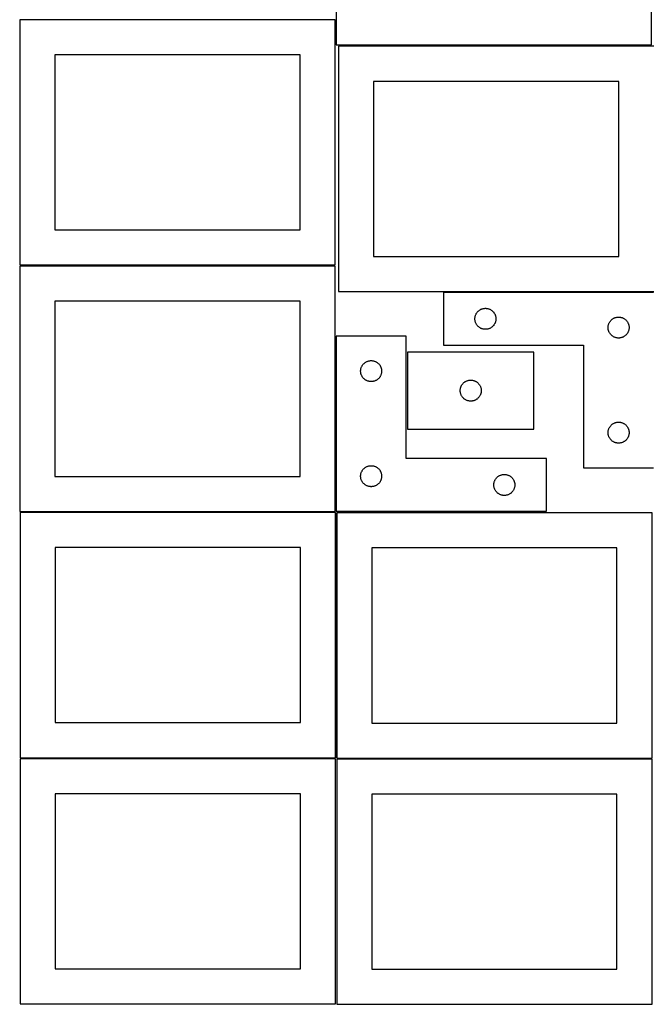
# Model space of a CAD drawing. Header units: millimetres. Extents: x 7 to 1493, y 7 to 2993.
# Tile 1 of 11: x 7 to 909, y 7 to 1413. Entities that reach past the tile are written whole.
import ezdxf

# ---------------------------------------------------------------- set-up
doc = ezdxf.new("R2010")
doc.units = ezdxf.units.MM
doc.layers.add('COMMON', color=5, linetype='CONTINUOUS', true_color=0x0000ff)
doc.layers.add('CUT', color=7, linetype='CONTINUOUS', true_color=0x000000)

msp = doc.modelspace()

# ---------------------------------------------------------------- linework, layer by layer
at = {"layer": 'COMMON'}
for p, q in [((611.091112, 1023.766614), (911.091112, 1023.766614)), ((457.280709, 710.876826), (457.280709, 960.876826)), ((7.331223, 709.756239), (456.530708, 709.756239)), ((458.081223, 708.440382), (458.081223, 359.006239)), ((7.331223, 358.256238), (456.979967, 358.256238)), ((458.831224, 357.690381), (908.831224, 357.690381))]:
    msp.add_line(p, q, dxfattribs=at)
at = {"layer": 'CUT'}
for p, q in [((458.055712, 1726.844128), (458.055712, 1376.844128)), ((908.055712, 1376.844128), (908.055712, 1726.844128)), ((456.529039, 1412.473401), (6.529039, 1412.473401)), ((6.529039, 1412.473401), (6.529039, 1062.473401)), ((456.529039, 1062.473401), (456.529039, 1412.473401)), ((458.055712, 1376.844128), (908.055712, 1376.844128)), ((911.355973, 1374.516615), (461.355973, 1374.516615)), ((461.355973, 1374.516615), (461.355973, 1024.516615)), ((406.529039, 1362.473401), (56.529039, 1362.473401)), ((56.529039, 1362.473401), (56.529039, 1112.473401)), ((406.529039, 1112.473401), (406.529039, 1362.473401)), ((861.355973, 1324.516615), (511.355973, 1324.516615)), ((511.355973, 1324.516615), (511.355973, 1074.516615)), ((861.355973, 1074.516615), (861.355973, 1324.516615)), ((56.529039, 1112.473401), (406.529039, 1112.473401)), ((511.355973, 1074.516615), (861.355973, 1074.516615)), ((6.529039, 1062.473401), (456.529039, 1062.473401)), ((456.530708, 1060.50624), (6.530708, 1060.50624)), ((6.530708, 1060.50624), (6.530708, 710.50624)), ((456.530708, 710.50624), (456.530708, 1060.50624)), ((461.355973, 1024.516615), (911.355973, 1024.516615)), ((911.091112, 1023.016614), (611.091112, 1023.016614)), ((611.091112, 1023.016614), (611.091112, 948.016614)), ((406.530708, 1010.50624), (56.530708, 1010.50624)), ((56.530708, 1010.50624), (56.530708, 760.50624)), ((406.530708, 760.50624), (406.530708, 1010.50624)), ((662.717456, 997.961769), (663.36922, 998.376333)), ((663.36922, 998.376333), (664.041461, 998.756796)), ((664.041461, 998.756796), (664.732396, 999.102147)), ((664.732396, 999.102147), (665.440194, 999.411473)), ((665.440194, 999.411473), (666.162976, 999.683952)), ((666.162976, 999.683952), (666.898827, 999.918862)), ((666.898827, 999.918862), (667.645796, 1000.115579)), ((667.645796, 1000.115579), (668.401901, 1000.273583)), ((668.401901, 1000.273583), (669.165137, 1000.392454)), ((669.165137, 1000.392454), (669.93348, 1000.471876)), ((669.93348, 1000.471876), (670.704893, 1000.511641)), ((670.704893, 1000.511641), (671.477331, 1000.511641)), ((671.477331, 1000.511641), (672.248744, 1000.471876)), ((672.248744, 1000.471876), (673.017087, 1000.392454)), ((673.017087, 1000.392454), (673.780323, 1000.273583)), ((673.780323, 1000.273583), (674.536428, 1000.115579)), ((674.536428, 1000.115579), (675.283396, 999.918862)), ((675.283396, 999.918862), (676.019248, 999.683952)), ((676.019248, 999.683952), (676.74203, 999.411473)), ((676.74203, 999.411473), (677.449828, 999.102147)), ((677.449828, 999.102147), (678.140763, 998.756796)), ((678.140763, 998.756796), (678.813004, 998.376333)), ((678.813004, 998.376333), (679.464768, 997.961769)), ((656.091112, 985.516614), (656.111001, 986.288795)), ((656.111001, 984.744432), (656.091112, 985.516614)), ((656.111001, 986.288795), (656.170614, 987.058929)), ((656.170614, 983.974299), (656.111001, 984.744432)), ((656.170614, 987.058929), (656.269793, 987.824972)), ((656.269793, 983.208255), (656.170614, 983.974299)), ((656.269793, 987.824972), (656.408277, 988.584895)), ((656.408277, 988.584895), (656.585696, 989.33668)), ((656.585696, 989.33668), (656.801581, 990.078336)), ((656.801581, 990.078336), (657.05536, 990.807895)), ((657.05536, 990.807895), (657.346358, 991.523422)), ((657.346358, 991.523422), (657.673806, 992.22302)), ((657.673806, 992.22302), (658.036833, 992.904835)), ((658.036833, 992.904835), (658.434479, 993.567056)), ((658.434479, 993.567056), (658.865687, 994.20793)), ((658.865687, 994.20793), (659.329315, 994.825756)), ((659.329315, 994.825756), (659.824133, 995.418895)), ((659.824133, 995.418895), (660.348829, 995.985776)), ((660.348829, 995.985776), (660.902012, 996.524894)), ((660.902012, 996.524894), (661.482214, 997.03482)), ((661.482214, 997.03482), (662.087898, 997.514202)), ((662.087898, 997.514202), (662.717456, 997.961769)), ((679.464768, 997.961769), (680.094326, 997.514202)), ((680.094326, 997.514202), (680.70001, 997.03482)), ((680.70001, 997.03482), (681.280212, 996.524894)), ((681.280212, 996.524894), (681.833395, 995.985776)), ((681.833395, 995.985776), (682.358091, 995.418895)), ((682.358091, 995.418895), (682.852909, 994.825756)), ((682.852909, 994.825756), (683.316537, 994.20793)), ((683.316537, 994.20793), (683.747745, 993.567056)), ((683.747745, 993.567056), (684.145391, 992.904835)), ((684.145391, 992.904835), (684.508418, 992.22302)), ((684.508418, 992.22302), (684.835865, 991.523422)), ((684.835865, 991.523422), (685.126864, 990.807895)), ((685.126864, 990.807895), (685.380643, 990.078336)), ((685.380643, 990.078336), (685.596528, 989.33668)), ((685.596528, 989.33668), (685.773947, 988.584895)), ((685.773947, 988.584895), (685.91243, 987.824972)), ((685.91243, 987.824972), (686.01161, 987.058929)), ((686.01161, 983.974299), (685.91243, 983.208255)), ((686.01161, 987.058929), (686.071223, 986.288795)), ((686.071223, 984.744432), (686.01161, 983.974299)), ((686.071223, 986.288795), (686.091112, 985.516614)), ((686.091112, 985.516614), (686.071223, 984.744432)), ((850.348829, 983.485776), (850.902012, 984.024894)), ((850.902012, 984.024894), (851.482214, 984.53482)), ((851.482214, 984.53482), (852.087898, 985.014202)), ((852.087898, 985.014202), (852.717456, 985.461769)), ((852.717456, 985.461769), (853.36922, 985.876333)), ((853.36922, 985.876333), (854.041461, 986.256796)), ((854.041461, 986.256796), (854.732396, 986.602147)), ((854.732396, 986.602147), (855.440194, 986.911473)), ((855.440194, 986.911473), (856.162976, 987.183952)), ((856.162976, 987.183952), (856.898827, 987.418862)), ((856.898827, 987.418862), (857.645796, 987.615579)), ((857.645796, 987.615579), (858.401901, 987.773583)), ((858.401901, 987.773583), (859.165137, 987.892454)), ((859.165137, 987.892454), (859.93348, 987.971876)), ((859.93348, 987.971876), (860.704893, 988.011641)), ((860.704893, 988.011641), (861.477331, 988.011641)), ((861.477331, 988.011641), (862.248744, 987.971876)), ((862.248744, 987.971876), (863.017087, 987.892454)), ((863.017087, 987.892454), (863.780323, 987.773583)), ((863.780323, 987.773583), (864.536428, 987.615579)), ((864.536428, 987.615579), (865.283396, 987.418862)), ((865.283396, 987.418862), (866.019248, 987.183952)), ((866.019248, 987.183952), (866.74203, 986.911473)), ((866.74203, 986.911473), (867.449828, 986.602147)), ((867.449828, 986.602147), (868.140763, 986.256796)), ((868.140763, 986.256796), (868.813004, 985.876333)), ((868.813004, 985.876333), (869.464768, 985.461769)), ((869.464768, 985.461769), (870.094326, 985.014202)), ((870.094326, 985.014202), (870.70001, 984.53482)), ((870.70001, 984.53482), (871.280212, 984.024894)), ((871.280212, 984.024894), (871.833395, 983.485776)), ((656.408277, 982.448333), (656.269793, 983.208255)), ((656.585696, 981.696547), (656.408277, 982.448333)), ((656.801581, 980.954891), (656.585696, 981.696547)), ((657.05536, 980.225332), (656.801581, 980.954891)), ((657.346358, 979.509805), (657.05536, 980.225332)), ((657.673806, 978.810207), (657.346358, 979.509805)), ((658.036833, 978.128393), (657.673806, 978.810207)), ((658.434479, 977.466171), (658.036833, 978.128393)), ((658.865687, 976.825297), (658.434479, 977.466171)), ((659.329315, 976.207471), (658.865687, 976.825297)), ((659.824133, 975.614332), (659.329315, 976.207471)), ((660.348829, 975.047451), (659.824133, 975.614332)), ((660.902012, 974.508333), (660.348829, 975.047451)), ((661.482214, 973.998407), (660.902012, 974.508333)), ((662.087898, 973.519025), (661.482214, 973.998407)), ((662.717456, 973.071458), (662.087898, 973.519025)), ((663.36922, 972.656894), (662.717456, 973.071458)), ((664.041461, 972.276432), (663.36922, 972.656894)), ((664.732396, 971.93108), (664.041461, 972.276432)), ((665.440194, 971.621754), (664.732396, 971.93108)), ((666.162976, 971.349275), (665.440194, 971.621754)), ((666.898827, 971.114365), (666.162976, 971.349275)), ((667.645796, 970.917648), (666.898827, 971.114365)), ((668.401901, 970.759644), (667.645796, 970.917648)), ((669.165137, 970.640773), (668.401901, 970.759644)), ((669.93348, 970.561351), (669.165137, 970.640773)), ((670.704893, 970.521587), (669.93348, 970.561351)), ((671.477331, 970.521587), (670.704893, 970.521587)), ((672.248744, 970.561351), (671.477331, 970.521587)), ((673.017087, 970.640773), (672.248744, 970.561351)), ((673.780323, 970.759644), (673.017087, 970.640773)), ((674.536428, 970.917648), (673.780323, 970.759644)), ((675.283396, 971.114365), (674.536428, 970.917648)), ((676.019248, 971.349275), (675.283396, 971.114365)), ((676.74203, 971.621754), (676.019248, 971.349275)), ((677.449828, 971.93108), (676.74203, 971.621754)), ((678.140763, 972.276432), (677.449828, 971.93108)), ((678.813004, 972.656894), (678.140763, 972.276432)), ((679.464768, 973.071458), (678.813004, 972.656894)), ((680.094326, 973.519025), (679.464768, 973.071458)), ((680.70001, 973.998407), (680.094326, 973.519025)), ((681.280212, 974.508333), (680.70001, 973.998407)), ((681.833395, 975.047451), (681.280212, 974.508333)), ((682.358091, 975.614332), (681.833395, 975.047451)), ((682.852909, 976.207471), (682.358091, 975.614332)), ((683.316537, 976.825297), (682.852909, 976.207471)), ((683.747745, 977.466171), (683.316537, 976.825297)), ((684.145391, 978.128393), (683.747745, 977.466171)), ((684.508418, 978.810207), (684.145391, 978.128393)), ((684.835865, 979.509805), (684.508418, 978.810207)), ((685.126864, 980.225332), (684.835865, 979.509805)), ((685.380643, 980.954891), (685.126864, 980.225332)), ((685.596528, 981.696547), (685.380643, 980.954891)), ((685.773947, 982.448333), (685.596528, 981.696547)), ((685.91243, 983.208255), (685.773947, 982.448333)), ((846.091112, 973.016614), (846.111001, 973.788795)), ((846.111001, 972.244432), (846.091112, 973.016614)), ((846.111001, 973.788795), (846.170614, 974.558929)), ((846.170614, 971.474299), (846.111001, 972.244432)), ((846.170614, 974.558929), (846.269793, 975.324972)), ((846.269793, 970.708255), (846.170614, 971.474299)), ((846.269793, 975.324972), (846.408277, 976.084895)), ((846.408277, 969.948333), (846.269793, 970.708255)), ((846.408277, 976.084895), (846.585696, 976.83668)), ((846.585696, 969.196547), (846.408277, 969.948333)), ((846.585696, 976.83668), (846.801581, 977.578336)), ((846.801581, 977.578336), (847.05536, 978.307895)), ((847.05536, 978.307895), (847.346358, 979.023422)), ((847.346358, 979.023422), (847.673806, 979.72302)), ((847.673806, 979.72302), (848.036833, 980.404835)), ((848.036833, 980.404835), (848.434479, 981.067056)), ((848.434479, 981.067056), (848.865687, 981.70793)), ((848.865687, 981.70793), (849.329315, 982.325756)), ((849.329315, 982.325756), (849.824133, 982.918895)), ((849.824133, 982.918895), (850.348829, 983.485776)), ((871.833395, 983.485776), (872.358091, 982.918895)), ((872.358091, 982.918895), (872.852909, 982.325756)), ((872.852909, 982.325756), (873.316537, 981.70793)), ((873.316537, 981.70793), (873.747745, 981.067056)), ((873.747745, 981.067056), (874.145391, 980.404835)), ((874.145391, 980.404835), (874.508418, 979.72302)), ((874.508418, 979.72302), (874.835865, 979.023422)), ((874.835865, 979.023422), (875.126864, 978.307895)), ((875.126864, 978.307895), (875.380643, 977.578336)), ((875.380643, 977.578336), (875.596528, 976.83668)), ((875.596528, 976.83668), (875.773947, 976.084895)), ((875.773947, 969.948333), (875.596528, 969.196547)), ((875.773947, 976.084895), (875.91243, 975.324972)), ((875.91243, 970.708255), (875.773947, 969.948333)), ((875.91243, 975.324972), (876.01161, 974.558929)), ((876.01161, 971.474299), (875.91243, 970.708255)), ((876.01161, 974.558929), (876.071223, 973.788795)), ((876.071223, 972.244432), (876.01161, 971.474299)), ((876.071223, 973.788795), (876.091112, 973.016614)), ((876.091112, 973.016614), (876.071223, 972.244432)), ((558.030709, 960.876826), (458.030709, 960.876826)), ((458.030709, 960.876826), (458.030709, 710.876826)), ((558.030709, 785.876826), (558.030709, 960.876826)), ((846.801581, 968.454891), (846.585696, 969.196547)), ((847.05536, 967.725332), (846.801581, 968.454891)), ((847.346358, 967.009805), (847.05536, 967.725332)), ((847.673806, 966.310207), (847.346358, 967.009805)), ((848.036833, 965.628393), (847.673806, 966.310207)), ((848.434479, 964.966171), (848.036833, 965.628393)), ((848.865687, 964.325297), (848.434479, 964.966171)), ((849.329315, 963.707471), (848.865687, 964.325297)), ((849.824133, 963.114332), (849.329315, 963.707471)), ((850.348829, 962.547451), (849.824133, 963.114332)), ((850.902012, 962.008333), (850.348829, 962.547451)), ((851.482214, 961.498407), (850.902012, 962.008333)), ((852.087898, 961.019025), (851.482214, 961.498407)), ((852.717456, 960.571458), (852.087898, 961.019025)), ((853.36922, 960.156894), (852.717456, 960.571458)), ((854.041461, 959.776432), (853.36922, 960.156894)), ((854.732396, 959.43108), (854.041461, 959.776432)), ((855.440194, 959.121754), (854.732396, 959.43108)), ((856.162976, 958.849275), (855.440194, 959.121754)), ((856.898827, 958.614365), (856.162976, 958.849275)), ((857.645796, 958.417648), (856.898827, 958.614365)), ((858.401901, 958.259644), (857.645796, 958.417648)), ((859.165137, 958.140773), (858.401901, 958.259644)), ((859.93348, 958.061351), (859.165137, 958.140773)), ((860.704893, 958.021587), (859.93348, 958.061351)), ((861.477331, 958.021587), (860.704893, 958.021587)), ((862.248744, 958.061351), (861.477331, 958.021587)), ((863.017087, 958.140773), (862.248744, 958.061351)), ((863.780323, 958.259644), (863.017087, 958.140773)), ((864.536428, 958.417648), (863.780323, 958.259644)), ((865.283396, 958.614365), (864.536428, 958.417648)), ((866.019248, 958.849275), (865.283396, 958.614365)), ((866.74203, 959.121754), (866.019248, 958.849275)), ((867.449828, 959.43108), (866.74203, 959.121754)), ((868.140763, 959.776432), (867.449828, 959.43108)), ((868.813004, 960.156894), (868.140763, 959.776432)), ((869.464768, 960.571458), (868.813004, 960.156894)), ((870.094326, 961.019025), (869.464768, 960.571458)), ((870.70001, 961.498407), (870.094326, 961.019025)), ((871.280212, 962.008333), (870.70001, 961.498407)), ((871.833395, 962.547451), (871.280212, 962.008333)), ((872.358091, 963.114332), (871.833395, 962.547451)), ((872.852909, 963.707471), (872.358091, 963.114332)), ((873.316537, 964.325297), (872.852909, 963.707471)), ((873.747745, 964.966171), (873.316537, 964.325297)), ((874.145391, 965.628393), (873.747745, 964.966171)), ((874.508418, 966.310207), (874.145391, 965.628393)), ((874.835865, 967.009805), (874.508418, 966.310207)), ((875.126864, 967.725332), (874.835865, 967.009805)), ((875.380643, 968.454891), (875.126864, 967.725332)), ((875.596528, 969.196547), (875.380643, 968.454891)), ((611.091112, 948.016614), (811.091112, 948.016614)), ((811.091112, 948.016614), (811.091112, 773.016614)), ((740.117826, 938.027867), (560.117826, 938.027867)), ((560.117826, 938.027867), (560.117826, 828.027867)), ((740.117826, 828.027867), (740.117826, 938.027867)), ((493.20939, 913.185185), (493.347874, 913.945107)), ((493.347874, 913.945107), (493.525293, 914.696893)), ((493.525293, 914.696893), (493.741178, 915.438549)), ((493.741178, 915.438549), (493.994957, 916.168107)), ((493.994957, 916.168107), (494.285955, 916.883635)), ((494.285955, 916.883635), (494.613403, 917.583233)), ((494.613403, 917.583233), (494.97643, 918.265047)), ((494.97643, 918.265047), (495.374075, 918.927269)), ((495.374075, 918.927269), (495.805284, 919.568143)), ((495.805284, 919.568143), (496.268912, 920.185968)), ((496.268912, 920.185968), (496.76373, 920.779108)), ((496.76373, 920.779108), (497.288426, 921.345988)), ((497.288426, 921.345988), (497.841609, 921.885107)), ((497.841609, 921.885107), (498.421811, 922.395033)), ((498.421811, 922.395033), (499.027495, 922.874415)), ((499.027495, 922.874415), (499.657053, 923.321981)), ((499.657053, 923.321981), (500.308817, 923.736545)), ((500.308817, 923.736545), (500.981058, 924.117008)), ((500.981058, 924.117008), (501.671993, 924.46236)), ((501.671993, 924.46236), (502.37979, 924.771686)), ((502.37979, 924.771686), (503.102573, 925.044164)), ((503.102573, 925.044164), (503.838424, 925.279074)), ((503.838424, 925.279074), (504.585393, 925.475792)), ((504.585393, 925.475792), (505.341498, 925.633795)), ((505.341498, 925.633795), (506.104734, 925.752666)), ((506.104734, 925.752666), (506.873077, 925.832089)), ((506.873077, 925.832089), (507.64449, 925.871853)), ((507.64449, 925.871853), (508.416928, 925.871853)), ((508.416928, 925.871853), (509.188341, 925.832089)), ((509.188341, 925.832089), (509.956684, 925.752666)), ((509.956684, 925.752666), (510.71992, 925.633795)), ((510.71992, 925.633795), (511.476025, 925.475792)), ((511.476025, 925.475792), (512.222993, 925.279074)), ((512.222993, 925.279074), (512.958845, 925.044164)), ((512.958845, 925.044164), (513.681627, 924.771686)), ((513.681627, 924.771686), (514.389425, 924.46236)), ((514.389425, 924.46236), (515.08036, 924.117008)), ((515.08036, 924.117008), (515.752601, 923.736545)), ((515.752601, 923.736545), (516.404365, 923.321981)), ((516.404365, 923.321981), (517.033923, 922.874415)), ((517.033923, 922.874415), (517.639607, 922.395033)), ((517.639607, 922.395033), (518.219809, 921.885107)), ((518.219809, 921.885107), (518.772992, 921.345988)), ((518.772992, 921.345988), (519.297688, 920.779108)), ((519.297688, 920.779108), (519.792506, 920.185968)), ((519.792506, 920.185968), (520.256134, 919.568143)), ((520.256134, 919.568143), (520.687342, 918.927269)), ((520.687342, 918.927269), (521.084988, 918.265047)), ((521.084988, 918.265047), (521.448015, 917.583233)), ((521.448015, 917.583233), (521.775462, 916.883635)), ((521.775462, 916.883635), (522.066461, 916.168107)), ((522.066461, 916.168107), (522.32024, 915.438549)), ((522.32024, 915.438549), (522.536125, 914.696893)), ((522.536125, 914.696893), (522.713544, 913.945107)), ((522.713544, 913.945107), (522.852027, 913.185185)), ((493.030709, 910.876826), (493.050598, 911.649007)), ((493.050598, 910.104645), (493.030709, 910.876826)), ((493.050598, 911.649007), (493.110211, 912.419141)), ((493.110211, 909.334511), (493.050598, 910.104645)), ((493.110211, 912.419141), (493.20939, 913.185185)), ((493.20939, 908.568467), (493.110211, 909.334511)), ((493.347874, 907.808545), (493.20939, 908.568467)), ((493.525293, 907.056759), (493.347874, 907.808545)), ((493.741178, 906.315104), (493.525293, 907.056759)), ((493.994957, 905.585545), (493.741178, 906.315104)), ((494.285955, 904.870017), (493.994957, 905.585545)), ((494.613403, 904.170419), (494.285955, 904.870017)), ((494.97643, 903.488605), (494.613403, 904.170419)), ((495.374075, 902.826383), (494.97643, 903.488605)), ((495.805284, 902.18551), (495.374075, 902.826383)), ((496.268912, 901.567684), (495.805284, 902.18551)), ((496.76373, 900.974544), (496.268912, 901.567684)), ((497.288426, 900.407664), (496.76373, 900.974544)), ((497.841609, 899.868546), (497.288426, 900.407664)), ((498.421811, 899.358619), (497.841609, 899.868546)), ((518.219809, 899.868546), (517.639607, 899.358619)), ((518.772992, 900.407664), (518.219809, 899.868546)), ((519.297688, 900.974544), (518.772992, 900.407664)), ((519.792506, 901.567684), (519.297688, 900.974544)), ((520.256134, 902.18551), (519.792506, 901.567684)), ((520.687342, 902.826383), (520.256134, 902.18551)), ((521.084988, 903.488605), (520.687342, 902.826383)), ((521.448015, 904.170419), (521.084988, 903.488605)), ((521.775462, 904.870017), (521.448015, 904.170419)), ((522.066461, 905.585545), (521.775462, 904.870017)), ((522.32024, 906.315104), (522.066461, 905.585545)), ((522.536125, 907.056759), (522.32024, 906.315104)), ((522.713544, 907.808545), (522.536125, 907.056759)), ((522.852027, 908.568467), (522.713544, 907.808545)), ((522.852027, 913.185185), (522.951207, 912.419141)), ((522.951207, 909.334511), (522.852027, 908.568467)), ((522.951207, 912.419141), (523.01082, 911.649007)), ((523.01082, 910.104645), (522.951207, 909.334511)), ((523.01082, 911.649007), (523.030709, 910.876826)), ((523.030709, 910.876826), (523.01082, 910.104645)), ((499.027495, 898.879237), (498.421811, 899.358619)), ((499.657053, 898.431671), (499.027495, 898.879237)), ((500.308817, 898.017107), (499.657053, 898.431671)), ((500.981058, 897.636644), (500.308817, 898.017107)), ((501.671993, 897.291292), (500.981058, 897.636644)), ((502.37979, 896.981967), (501.671993, 897.291292)), ((503.102573, 896.709488), (502.37979, 896.981967)), ((503.838424, 896.474578), (503.102573, 896.709488)), ((504.585393, 896.27786), (503.838424, 896.474578)), ((505.341498, 896.119857), (504.585393, 896.27786)), ((506.104734, 896.000986), (505.341498, 896.119857)), ((506.873077, 895.921563), (506.104734, 896.000986)), ((507.64449, 895.881799), (506.873077, 895.921563)), ((508.416928, 895.881799), (507.64449, 895.881799)), ((509.188341, 895.921563), (508.416928, 895.881799)), ((509.956684, 896.000986), (509.188341, 895.921563)), ((510.71992, 896.119857), (509.956684, 896.000986)), ((511.476025, 896.27786), (510.71992, 896.119857)), ((512.222993, 896.474578), (511.476025, 896.27786)), ((512.958845, 896.709488), (512.222993, 896.474578)), ((513.681627, 896.981967), (512.958845, 896.709488)), ((514.389425, 897.291292), (513.681627, 896.981967)), ((515.08036, 897.636644), (514.389425, 897.291292)), ((515.752601, 898.017107), (515.08036, 897.636644)), ((516.404365, 898.431671), (515.752601, 898.017107)), ((517.033923, 898.879237), (516.404365, 898.431671)), ((517.639607, 899.358619), (517.033923, 898.879237)), ((635.296507, 885.336226), (635.43499, 886.096148)), ((635.43499, 886.096148), (635.61241, 886.847934)), ((635.61241, 886.847934), (635.828295, 887.589589)), ((635.828295, 887.589589), (636.082073, 888.319148)), ((636.082073, 888.319148), (636.373072, 889.034675)), ((636.373072, 889.034675), (636.700519, 889.734274)), ((636.700519, 889.734274), (637.063547, 890.416088)), ((637.063547, 890.416088), (637.461192, 891.07831)), ((637.461192, 891.07831), (637.8924, 891.719183)), ((637.8924, 891.719183), (638.356028, 892.337009)), ((638.356028, 892.337009), (638.850847, 892.930149)), ((638.850847, 892.930149), (639.375543, 893.497029)), ((639.375543, 893.497029), (639.928725, 894.036147)), ((639.928725, 894.036147), (640.508928, 894.546074)), ((640.508928, 894.546074), (641.114611, 895.025456)), ((641.114611, 895.025456), (641.74417, 895.473022)), ((641.74417, 895.473022), (642.395934, 895.887586)), ((642.395934, 895.887586), (643.068174, 896.268049)), ((643.068174, 896.268049), (643.75911, 896.613401)), ((643.75911, 896.613401), (644.466907, 896.922726)), ((644.466907, 896.922726), (645.18969, 897.195205)), ((645.18969, 897.195205), (645.925541, 897.430115)), ((645.925541, 897.430115), (646.672509, 897.626832)), ((646.672509, 897.626832), (647.428614, 897.784836)), ((647.428614, 897.784836), (648.19185, 897.903707)), ((648.19185, 897.903707), (648.960194, 897.98313)), ((648.960194, 897.98313), (649.731607, 898.022894)), ((649.731607, 898.022894), (650.504044, 898.022894)), ((650.504044, 898.022894), (651.275457, 897.98313)), ((651.275457, 897.98313), (652.043801, 897.903707)), ((652.043801, 897.903707), (652.807037, 897.784836)), ((652.807037, 897.784836), (653.563142, 897.626832)), ((653.563142, 897.626832), (654.31011, 897.430115)), ((654.31011, 897.430115), (655.045961, 897.195205)), ((655.045961, 897.195205), (655.768744, 896.922726)), ((655.768744, 896.922726), (656.476541, 896.613401)), ((656.476541, 896.613401), (657.167477, 896.268049)), ((657.167477, 896.268049), (657.839718, 895.887586)), ((657.839718, 895.887586), (658.491481, 895.473022)), ((658.491481, 895.473022), (659.12104, 895.025456)), ((659.12104, 895.025456), (659.726723, 894.546074)), ((659.726723, 894.546074), (660.306926, 894.036147)), ((660.306926, 894.036147), (660.860108, 893.497029)), ((660.860108, 893.497029), (661.384805, 892.930149)), ((661.384805, 892.930149), (661.879623, 892.337009)), ((661.879623, 892.337009), (662.343251, 891.719183)), ((662.343251, 891.719183), (662.774459, 891.07831)), ((662.774459, 891.07831), (663.172104, 890.416088)), ((663.172104, 890.416088), (663.535132, 889.734274)), ((663.535132, 889.734274), (663.862579, 889.034675)), ((663.862579, 889.034675), (664.153578, 888.319148)), ((664.153578, 888.319148), (664.407356, 887.589589)), ((664.407356, 887.589589), (664.623241, 886.847934)), ((664.623241, 886.847934), (664.800661, 886.096148)), ((664.800661, 886.096148), (664.939144, 885.336226)), ((635.117826, 883.027867), (635.137714, 883.800048)), ((635.137714, 882.255686), (635.117826, 883.027867)), ((635.137714, 883.800048), (635.197327, 884.570182)), ((635.197327, 881.485552), (635.137714, 882.255686)), ((635.197327, 884.570182), (635.296507, 885.336226)), ((635.296507, 880.719508), (635.197327, 881.485552)), ((635.43499, 879.959586), (635.296507, 880.719508)), ((635.61241, 879.2078), (635.43499, 879.959586)), ((635.828295, 878.466144), (635.61241, 879.2078)), ((636.082073, 877.736586), (635.828295, 878.466144)), ((636.373072, 877.021058), (636.082073, 877.736586)), ((636.700519, 876.32146), (636.373072, 877.021058)), ((637.063547, 875.639646), (636.700519, 876.32146)), ((637.461192, 874.977424), (637.063547, 875.639646)), ((637.8924, 874.33655), (637.461192, 874.977424)), ((638.356028, 873.718725), (637.8924, 874.33655)), ((638.850847, 873.125585), (638.356028, 873.718725)), ((639.375543, 872.558705), (638.850847, 873.125585)), ((639.928725, 872.019586), (639.375543, 872.558705)), ((640.508928, 871.50966), (639.928725, 872.019586)), ((641.114611, 871.030278), (640.508928, 871.50966)), ((659.726723, 871.50966), (659.12104, 871.030278)), ((660.306926, 872.019586), (659.726723, 871.50966)), ((660.860108, 872.558705), (660.306926, 872.019586)), ((661.384805, 873.125585), (660.860108, 872.558705)), ((661.879623, 873.718725), (661.384805, 873.125585)), ((662.343251, 874.33655), (661.879623, 873.718725)), ((662.774459, 874.977424), (662.343251, 874.33655)), ((663.172104, 875.639646), (662.774459, 874.977424)), ((663.535132, 876.32146), (663.172104, 875.639646)), ((663.862579, 877.021058), (663.535132, 876.32146)), ((664.153578, 877.736586), (663.862579, 877.021058)), ((664.407356, 878.466144), (664.153578, 877.736586)), ((664.623241, 879.2078), (664.407356, 878.466144)), ((664.800661, 879.959586), (664.623241, 879.2078)), ((664.939144, 880.719508), (664.800661, 879.959586)), ((664.939144, 885.336226), (665.038324, 884.570182)), ((665.038324, 881.485552), (664.939144, 880.719508)), ((665.038324, 884.570182), (665.097937, 883.800048)), ((665.097937, 882.255686), (665.038324, 881.485552)), ((665.097937, 883.800048), (665.117826, 883.027867)), ((665.117826, 883.027867), (665.097937, 882.255686)), ((641.74417, 870.582712), (641.114611, 871.030278)), ((642.395934, 870.168147), (641.74417, 870.582712)), ((643.068174, 869.787685), (642.395934, 870.168147)), ((643.75911, 869.442333), (643.068174, 869.787685)), ((644.466907, 869.133007), (643.75911, 869.442333)), ((645.18969, 868.860528), (644.466907, 869.133007)), ((645.925541, 868.625619), (645.18969, 868.860528)), ((646.672509, 868.428901), (645.925541, 868.625619)), ((647.428614, 868.270898), (646.672509, 868.428901)), ((648.19185, 868.152027), (647.428614, 868.270898)), ((648.960194, 868.072604), (648.19185, 868.152027)), ((649.731607, 868.03284), (648.960194, 868.072604)), ((650.504044, 868.03284), (649.731607, 868.03284)), ((651.275457, 868.072604), (650.504044, 868.03284)), ((652.043801, 868.152027), (651.275457, 868.072604)), ((652.807037, 868.270898), (652.043801, 868.152027)), ((653.563142, 868.428901), (652.807037, 868.270898)), ((654.31011, 868.625619), (653.563142, 868.428901)), ((655.045961, 868.860528), (654.31011, 868.625619)), ((655.768744, 869.133007), (655.045961, 868.860528)), ((656.476541, 869.442333), (655.768744, 869.133007)), ((657.167477, 869.787685), (656.476541, 869.442333)), ((657.839718, 870.168147), (657.167477, 869.787685)), ((658.491481, 870.582712), (657.839718, 870.168147)), ((659.12104, 871.030278), (658.491481, 870.582712)), ((847.346358, 829.023422), (847.673806, 829.72302)), ((847.673806, 829.72302), (848.036833, 830.404835)), ((848.036833, 830.404835), (848.434479, 831.067056)), ((848.434479, 831.067056), (848.865687, 831.70793)), ((848.865687, 831.70793), (849.329315, 832.325756)), ((849.329315, 832.325756), (849.824133, 832.918895)), ((849.824133, 832.918895), (850.348829, 833.485776)), ((850.348829, 833.485776), (850.902012, 834.024894)), ((850.902012, 834.024894), (851.482214, 834.53482)), ((851.482214, 834.53482), (852.087898, 835.014202)), ((852.087898, 835.014202), (852.717456, 835.461769)), ((852.717456, 835.461769), (853.36922, 835.876333)), ((853.36922, 835.876333), (854.041461, 836.256796)), ((854.041461, 836.256796), (854.732396, 836.602147)), ((854.732396, 836.602147), (855.440194, 836.911473)), ((855.440194, 836.911473), (856.162976, 837.183952)), ((856.162976, 837.183952), (856.898827, 837.418862)), ((856.898827, 837.418862), (857.645796, 837.615579)), ((857.645796, 837.615579), (858.401901, 837.773583)), ((858.401901, 837.773583), (859.165137, 837.892454)), ((859.165137, 837.892454), (859.93348, 837.971876)), ((859.93348, 837.971876), (860.704893, 838.011641)), ((860.704893, 838.011641), (861.477331, 838.011641)), ((861.477331, 838.011641), (862.248744, 837.971876)), ((862.248744, 837.971876), (863.017087, 837.892454)), ((863.017087, 837.892454), (863.780323, 837.773583)), ((863.780323, 837.773583), (864.536428, 837.615579)), ((864.536428, 837.615579), (865.283396, 837.418862)), ((865.283396, 837.418862), (866.019248, 837.183952)), ((866.019248, 837.183952), (866.74203, 836.911473)), ((866.74203, 836.911473), (867.449828, 836.602147)), ((867.449828, 836.602147), (868.140763, 836.256796)), ((868.140763, 836.256796), (868.813004, 835.876333)), ((868.813004, 835.876333), (869.464768, 835.461769)), ((869.464768, 835.461769), (870.094326, 835.014202)), ((870.094326, 835.014202), (870.70001, 834.53482)), ((870.70001, 834.53482), (871.280212, 834.024894)), ((871.280212, 834.024894), (871.833395, 833.485776)), ((871.833395, 833.485776), (872.358091, 832.918895)), ((872.358091, 832.918895), (872.852909, 832.325756)), ((872.852909, 832.325756), (873.316537, 831.70793)), ((873.316537, 831.70793), (873.747745, 831.067056)), ((873.747745, 831.067056), (874.145391, 830.404835)), ((874.145391, 830.404835), (874.508418, 829.72302)), ((874.508418, 829.72302), (874.835865, 829.023422)), ((560.117826, 828.027867), (740.117826, 828.027867)), ((846.091112, 823.016614), (846.111001, 823.788795)), ((846.111001, 822.244432), (846.091112, 823.016614)), ((846.111001, 823.788795), (846.170614, 824.558929)), ((846.170614, 821.474299), (846.111001, 822.244432)), ((846.170614, 824.558929), (846.269793, 825.324972)), ((846.269793, 820.708255), (846.170614, 821.474299)), ((846.269793, 825.324972), (846.408277, 826.084895)), ((846.408277, 819.948333), (846.269793, 820.708255)), ((846.408277, 826.084895), (846.585696, 826.83668)), ((846.585696, 819.196547), (846.408277, 819.948333)), ((846.585696, 826.83668), (846.801581, 827.578336)), ((846.801581, 818.454891), (846.585696, 819.196547)), ((846.801581, 827.578336), (847.05536, 828.307895)), ((847.05536, 817.725332), (846.801581, 818.454891)), ((847.05536, 828.307895), (847.346358, 829.023422)), ((847.346358, 817.009805), (847.05536, 817.725332)), ((847.673806, 816.310207), (847.346358, 817.009805)), ((848.036833, 815.628393), (847.673806, 816.310207)), ((848.434479, 814.966171), (848.036833, 815.628393)), ((874.145391, 815.628393), (873.747745, 814.966171)), ((874.508418, 816.310207), (874.145391, 815.628393)), ((874.835865, 817.009805), (874.508418, 816.310207)), ((874.835865, 829.023422), (875.126864, 828.307895)), ((875.126864, 817.725332), (874.835865, 817.009805)), ((875.126864, 828.307895), (875.380643, 827.578336)), ((875.380643, 818.454891), (875.126864, 817.725332)), ((875.380643, 827.578336), (875.596528, 826.83668)), ((875.596528, 819.196547), (875.380643, 818.454891)), ((875.596528, 826.83668), (875.773947, 826.084895)), ((875.773947, 819.948333), (875.596528, 819.196547)), ((875.773947, 826.084895), (875.91243, 825.324972)), ((875.91243, 820.708255), (875.773947, 819.948333)), ((875.91243, 825.324972), (876.01161, 824.558929)), ((876.01161, 821.474299), (875.91243, 820.708255)), ((876.01161, 824.558929), (876.071223, 823.788795)), ((876.071223, 822.244432), (876.01161, 821.474299)), ((876.071223, 823.788795), (876.091112, 823.016614)), ((876.091112, 823.016614), (876.071223, 822.244432)), ((848.865687, 814.325297), (848.434479, 814.966171)), ((849.329315, 813.707471), (848.865687, 814.325297)), ((849.824133, 813.114332), (849.329315, 813.707471)), ((850.348829, 812.547451), (849.824133, 813.114332)), ((850.902012, 812.008333), (850.348829, 812.547451)), ((851.482214, 811.498407), (850.902012, 812.008333)), ((852.087898, 811.019025), (851.482214, 811.498407)), ((852.717456, 810.571458), (852.087898, 811.019025)), ((853.36922, 810.156894), (852.717456, 810.571458)), ((854.041461, 809.776432), (853.36922, 810.156894)), ((854.732396, 809.43108), (854.041461, 809.776432)), ((855.440194, 809.121754), (854.732396, 809.43108)), ((856.162976, 808.849275), (855.440194, 809.121754)), ((856.898827, 808.614365), (856.162976, 808.849275)), ((857.645796, 808.417648), (856.898827, 808.614365)), ((858.401901, 808.259644), (857.645796, 808.417648)), ((859.165137, 808.140773), (858.401901, 808.259644)), ((859.93348, 808.061351), (859.165137, 808.140773)), ((860.704893, 808.021587), (859.93348, 808.061351)), ((861.477331, 808.021587), (860.704893, 808.021587)), ((862.248744, 808.061351), (861.477331, 808.021587)), ((863.017087, 808.140773), (862.248744, 808.061351)), ((863.780323, 808.259644), (863.017087, 808.140773)), ((864.536428, 808.417648), (863.780323, 808.259644)), ((865.283396, 808.614365), (864.536428, 808.417648)), ((866.019248, 808.849275), (865.283396, 808.614365)), ((866.74203, 809.121754), (866.019248, 808.849275)), ((867.449828, 809.43108), (866.74203, 809.121754)), ((868.140763, 809.776432), (867.449828, 809.43108)), ((868.813004, 810.156894), (868.140763, 809.776432)), ((869.464768, 810.571458), (868.813004, 810.156894)), ((870.094326, 811.019025), (869.464768, 810.571458)), ((870.70001, 811.498407), (870.094326, 811.019025)), ((871.280212, 812.008333), (870.70001, 811.498407)), ((871.833395, 812.547451), (871.280212, 812.008333)), ((872.358091, 813.114332), (871.833395, 812.547451)), ((872.852909, 813.707471), (872.358091, 813.114332)), ((873.316537, 814.325297), (872.852909, 813.707471)), ((873.747745, 814.966171), (873.316537, 814.325297)), ((499.027495, 772.874415), (499.657053, 773.321981)), ((499.657053, 773.321981), (500.308817, 773.736545)), ((500.308817, 773.736545), (500.981058, 774.117008)), ((500.981058, 774.117008), (501.671993, 774.46236)), ((501.671993, 774.46236), (502.37979, 774.771686)), ((502.37979, 774.771686), (503.102573, 775.044164)), ((503.102573, 775.044164), (503.838424, 775.279074)), ((503.838424, 775.279074), (504.585393, 775.475792)), ((504.585393, 775.475792), (505.341498, 775.633795)), ((505.341498, 775.633795), (506.104734, 775.752666)), ((506.104734, 775.752666), (506.873077, 775.832089)), ((506.873077, 775.832089), (507.64449, 775.871853)), ((507.64449, 775.871853), (508.416928, 775.871853)), ((508.416928, 775.871853), (509.188341, 775.832089)), ((509.188341, 775.832089), (509.956684, 775.752666)), ((509.956684, 775.752666), (510.71992, 775.633795)), ((510.71992, 775.633795), (511.476025, 775.475792)), ((511.476025, 775.475792), (512.222993, 775.279074)), ((512.222993, 775.279074), (512.958845, 775.044164)), ((512.958845, 775.044164), (513.681627, 774.771686)), ((513.681627, 774.771686), (514.389425, 774.46236)), ((514.389425, 774.46236), (515.08036, 774.117008)), ((515.08036, 774.117008), (515.752601, 773.736545)), ((515.752601, 773.736545), (516.404365, 773.321981)), ((516.404365, 773.321981), (517.033923, 772.874415)), ((758.030709, 785.876826), (558.030709, 785.876826)), ((758.030709, 710.876826), (758.030709, 785.876826)), ((56.530708, 760.50624), (406.530708, 760.50624)), ((493.030709, 760.876826), (493.050598, 761.649007)), ((493.050598, 760.104645), (493.030709, 760.876826)), ((493.050598, 761.649007), (493.110211, 762.419141)), ((493.110211, 759.334511), (493.050598, 760.104645)), ((493.110211, 762.419141), (493.20939, 763.185185)), ((493.20939, 758.568467), (493.110211, 759.334511)), ((493.20939, 763.185185), (493.347874, 763.945107)), ((493.347874, 763.945107), (493.525293, 764.696893)), ((493.525293, 764.696893), (493.741178, 765.438549)), ((493.741178, 765.438549), (493.994957, 766.168107)), ((493.994957, 766.168107), (494.285955, 766.883635)), ((494.285955, 766.883635), (494.613403, 767.583233)), ((494.613403, 767.583233), (494.97643, 768.265047)), ((494.97643, 768.265047), (495.374075, 768.927269)), ((495.374075, 768.927269), (495.805284, 769.568143)), ((495.805284, 769.568143), (496.268912, 770.185968)), ((496.268912, 770.185968), (496.76373, 770.779108)), ((496.76373, 770.779108), (497.288426, 771.345988)), ((497.288426, 771.345988), (497.841609, 771.885107)), ((497.841609, 771.885107), (498.421811, 772.395033)), ((498.421811, 772.395033), (499.027495, 772.874415)), ((517.033923, 772.874415), (517.639607, 772.395033)), ((517.639607, 772.395033), (518.219809, 771.885107)), ((518.219809, 771.885107), (518.772992, 771.345988)), ((518.772992, 771.345988), (519.297688, 770.779108)), ((519.297688, 770.779108), (519.792506, 770.185968)), ((519.792506, 770.185968), (520.256134, 769.568143)), ((520.256134, 769.568143), (520.687342, 768.927269)), ((520.687342, 768.927269), (521.084988, 768.265047)), ((521.084988, 768.265047), (521.448015, 767.583233)), ((521.448015, 767.583233), (521.775462, 766.883635)), ((521.775462, 766.883635), (522.066461, 766.168107)), ((522.066461, 766.168107), (522.32024, 765.438549)), ((522.32024, 765.438549), (522.536125, 764.696893)), ((522.536125, 764.696893), (522.713544, 763.945107)), ((522.713544, 763.945107), (522.852027, 763.185185)), ((522.852027, 763.185185), (522.951207, 762.419141)), ((522.951207, 759.334511), (522.852027, 758.568467)), ((522.951207, 762.419141), (523.01082, 761.649007)), ((523.01082, 760.104645), (522.951207, 759.334511)), ((523.01082, 761.649007), (523.030709, 760.876826)), ((523.030709, 760.876826), (523.01082, 760.104645)), ((687.288426, 758.845988), (687.841609, 759.385107)), ((687.841609, 759.385107), (688.421811, 759.895033)), ((688.421811, 759.895033), (689.027495, 760.374415)), ((689.027495, 760.374415), (689.657053, 760.821981)), ((689.657053, 760.821981), (690.308817, 761.236545)), ((690.308817, 761.236545), (690.981058, 761.617008)), ((690.981058, 761.617008), (691.671993, 761.96236)), ((691.671993, 761.96236), (692.37979, 762.271686)), ((692.37979, 762.271686), (693.102573, 762.544164)), ((693.102573, 762.544164), (693.838424, 762.779074)), ((693.838424, 762.779074), (694.585393, 762.975792)), ((694.585393, 762.975792), (695.341498, 763.133795)), ((695.341498, 763.133795), (696.104734, 763.252666)), ((696.104734, 763.252666), (696.873077, 763.332089)), ((696.873077, 763.332089), (697.64449, 763.371853)), ((697.64449, 763.371853), (698.416928, 763.371853)), ((698.416928, 763.371853), (699.188341, 763.332089)), ((699.188341, 763.332089), (699.956684, 763.252666)), ((699.956684, 763.252666), (700.71992, 763.133795)), ((700.71992, 763.133795), (701.476025, 762.975792)), ((701.476025, 762.975792), (702.222993, 762.779074)), ((702.222993, 762.779074), (702.958845, 762.544164)), ((702.958845, 762.544164), (703.681627, 762.271686)), ((703.681627, 762.271686), (704.389425, 761.96236)), ((704.389425, 761.96236), (705.08036, 761.617008)), ((705.08036, 761.617008), (705.752601, 761.236545)), ((705.752601, 761.236545), (706.404365, 760.821981)), ((706.404365, 760.821981), (707.033923, 760.374415)), ((707.033923, 760.374415), (707.639607, 759.895033)), ((707.639607, 759.895033), (708.219809, 759.385107)), ((708.219809, 759.385107), (708.772992, 758.845988)), ((811.091112, 773.016614), (911.091112, 773.016614)), ((493.347874, 757.808545), (493.20939, 758.568467)), ((493.525293, 757.056759), (493.347874, 757.808545)), ((493.741178, 756.315104), (493.525293, 757.056759)), ((493.994957, 755.585545), (493.741178, 756.315104)), ((494.285955, 754.870017), (493.994957, 755.585545)), ((494.613403, 754.170419), (494.285955, 754.870017)), ((494.97643, 753.488605), (494.613403, 754.170419)), ((495.374075, 752.826383), (494.97643, 753.488605)), ((495.805284, 752.18551), (495.374075, 752.826383)), ((496.268912, 751.567684), (495.805284, 752.18551)), ((496.76373, 750.974544), (496.268912, 751.567684)), ((497.288426, 750.407664), (496.76373, 750.974544)), ((497.841609, 749.868546), (497.288426, 750.407664)), ((498.421811, 749.358619), (497.841609, 749.868546)), ((499.027495, 748.879237), (498.421811, 749.358619)), ((499.657053, 748.431671), (499.027495, 748.879237)), ((500.308817, 748.017107), (499.657053, 748.431671)), ((500.981058, 747.636644), (500.308817, 748.017107)), ((501.671993, 747.291292), (500.981058, 747.636644)), ((502.37979, 746.981967), (501.671993, 747.291292)), ((503.102573, 746.709488), (502.37979, 746.981967)), ((503.838424, 746.474578), (503.102573, 746.709488)), ((504.585393, 746.27786), (503.838424, 746.474578)), ((505.341498, 746.119857), (504.585393, 746.27786)), ((506.104734, 746.000986), (505.341498, 746.119857)), ((506.873077, 745.921563), (506.104734, 746.000986)), ((507.64449, 745.881799), (506.873077, 745.921563)), ((508.416928, 745.881799), (507.64449, 745.881799)), ((509.188341, 745.921563), (508.416928, 745.881799)), ((509.956684, 746.000986), (509.188341, 745.921563)), ((510.71992, 746.119857), (509.956684, 746.000986)), ((511.476025, 746.27786), (510.71992, 746.119857)), ((512.222993, 746.474578), (511.476025, 746.27786)), ((512.958845, 746.709488), (512.222993, 746.474578)), ((513.681627, 746.981967), (512.958845, 746.709488)), ((514.389425, 747.291292), (513.681627, 746.981967)), ((515.08036, 747.636644), (514.389425, 747.291292)), ((515.752601, 748.017107), (515.08036, 747.636644)), ((516.404365, 748.431671), (515.752601, 748.017107)), ((517.033923, 748.879237), (516.404365, 748.431671)), ((517.639607, 749.358619), (517.033923, 748.879237)), ((518.219809, 749.868546), (517.639607, 749.358619)), ((518.772992, 750.407664), (518.219809, 749.868546)), ((519.297688, 750.974544), (518.772992, 750.407664)), ((519.792506, 751.567684), (519.297688, 750.974544)), ((520.256134, 752.18551), (519.792506, 751.567684)), ((520.687342, 752.826383), (520.256134, 752.18551)), ((521.084988, 753.488605), (520.687342, 752.826383)), ((521.448015, 754.170419), (521.084988, 753.488605)), ((521.775462, 754.870017), (521.448015, 754.170419)), ((522.066461, 755.585545), (521.775462, 754.870017)), ((522.32024, 756.315104), (522.066461, 755.585545)), ((522.536125, 757.056759), (522.32024, 756.315104)), ((522.713544, 757.808545), (522.536125, 757.056759)), ((522.852027, 758.568467), (522.713544, 757.808545)), ((683.030709, 748.376826), (683.050598, 749.149007)), ((683.050598, 747.604645), (683.030709, 748.376826)), ((683.050598, 749.149007), (683.110211, 749.919141)), ((683.110211, 746.834511), (683.050598, 747.604645)), ((683.110211, 749.919141), (683.20939, 750.685185)), ((683.20939, 746.068467), (683.110211, 746.834511)), ((683.20939, 750.685185), (683.347874, 751.445107)), ((683.347874, 745.308545), (683.20939, 746.068467)), ((683.347874, 751.445107), (683.525293, 752.196893)), ((683.525293, 744.556759), (683.347874, 745.308545)), ((683.525293, 752.196893), (683.741178, 752.938549)), ((683.741178, 752.938549), (683.994957, 753.668107)), ((683.994957, 753.668107), (684.285955, 754.383635)), ((684.285955, 754.383635), (684.613403, 755.083233)), ((684.613403, 755.083233), (684.97643, 755.765047)), ((684.97643, 755.765047), (685.374075, 756.427269)), ((685.374075, 756.427269), (685.805284, 757.068143)), ((685.805284, 757.068143), (686.268912, 757.685968)), ((686.268912, 757.685968), (686.76373, 758.279108)), ((686.76373, 758.279108), (687.288426, 758.845988)), ((708.772992, 758.845988), (709.297688, 758.279108)), ((709.297688, 758.279108), (709.792506, 757.685968)), ((709.792506, 757.685968), (710.256134, 757.068143)), ((710.256134, 757.068143), (710.687342, 756.427269)), ((710.687342, 756.427269), (711.084988, 755.765047)), ((711.084988, 755.765047), (711.448015, 755.083233)), ((711.448015, 755.083233), (711.775462, 754.383635)), ((711.775462, 754.383635), (712.066461, 753.668107)), ((712.066461, 753.668107), (712.32024, 752.938549)), ((712.32024, 752.938549), (712.536125, 752.196893)), ((712.536125, 752.196893), (712.713544, 751.445107)), ((712.713544, 745.308545), (712.536125, 744.556759)), ((712.713544, 751.445107), (712.852027, 750.685185)), ((712.852027, 746.068467), (712.713544, 745.308545)), ((712.852027, 750.685185), (712.951207, 749.919141)), ((712.951207, 746.834511), (712.852027, 746.068467)), ((712.951207, 749.919141), (713.01082, 749.149007)), ((713.01082, 747.604645), (712.951207, 746.834511)), ((713.01082, 749.149007), (713.030709, 748.376826)), ((713.030709, 748.376826), (713.01082, 747.604645)), ((683.741178, 743.815104), (683.525293, 744.556759)), ((683.994957, 743.085545), (683.741178, 743.815104)), ((684.285955, 742.370017), (683.994957, 743.085545)), ((684.613403, 741.670419), (684.285955, 742.370017)), ((684.97643, 740.988605), (684.613403, 741.670419)), ((685.374075, 740.326383), (684.97643, 740.988605)), ((685.805284, 739.68551), (685.374075, 740.326383)), ((686.268912, 739.067684), (685.805284, 739.68551)), ((686.76373, 738.474544), (686.268912, 739.067684)), ((687.288426, 737.907664), (686.76373, 738.474544)), ((687.841609, 737.368546), (687.288426, 737.907664)), ((688.421811, 736.858619), (687.841609, 737.368546)), ((689.027495, 736.379237), (688.421811, 736.858619)), ((689.657053, 735.931671), (689.027495, 736.379237)), ((690.308817, 735.517107), (689.657053, 735.931671)), ((690.981058, 735.136644), (690.308817, 735.517107)), ((691.671993, 734.791292), (690.981058, 735.136644)), ((692.37979, 734.481967), (691.671993, 734.791292)), ((693.102573, 734.209488), (692.37979, 734.481967)), ((693.838424, 733.974578), (693.102573, 734.209488)), ((694.585393, 733.77786), (693.838424, 733.974578)), ((695.341498, 733.619857), (694.585393, 733.77786)), ((696.104734, 733.500986), (695.341498, 733.619857)), ((696.873077, 733.421563), (696.104734, 733.500986)), ((697.64449, 733.381799), (696.873077, 733.421563)), ((698.416928, 733.381799), (697.64449, 733.381799)), ((699.188341, 733.421563), (698.416928, 733.381799)), ((699.956684, 733.500986), (699.188341, 733.421563)), ((700.71992, 733.619857), (699.956684, 733.500986)), ((701.476025, 733.77786), (700.71992, 733.619857)), ((702.222993, 733.974578), (701.476025, 733.77786)), ((702.958845, 734.209488), (702.222993, 733.974578)), ((703.681627, 734.481967), (702.958845, 734.209488)), ((704.389425, 734.791292), (703.681627, 734.481967)), ((705.08036, 735.136644), (704.389425, 734.791292)), ((705.752601, 735.517107), (705.08036, 735.136644)), ((706.404365, 735.931671), (705.752601, 735.517107)), ((707.033923, 736.379237), (706.404365, 735.931671)), ((707.639607, 736.858619), (707.033923, 736.379237)), ((708.219809, 737.368546), (707.639607, 736.858619)), ((708.772992, 737.907664), (708.219809, 737.368546)), ((709.297688, 738.474544), (708.772992, 737.907664)), ((709.792506, 739.067684), (709.297688, 738.474544)), ((710.256134, 739.68551), (709.792506, 739.067684)), ((710.687342, 740.326383), (710.256134, 739.68551)), ((711.084988, 740.988605), (710.687342, 740.326383)), ((711.448015, 741.670419), (711.084988, 740.988605)), ((711.775462, 742.370017), (711.448015, 741.670419)), ((712.066461, 743.085545), (711.775462, 742.370017)), ((712.32024, 743.815104), (712.066461, 743.085545)), ((712.536125, 744.556759), (712.32024, 743.815104)), ((6.530708, 710.50624), (456.530708, 710.50624)), ((457.331223, 709.006239), (7.331223, 709.006239)), ((7.331223, 709.006239), (7.331223, 359.006239)), ((457.331223, 359.006239), (457.331223, 709.006239)), ((458.030709, 710.876826), (758.030709, 710.876826)), ((908.831224, 708.440382), (458.831224, 708.440382)), ((458.831224, 708.440382), (458.831224, 358.440382)), ((908.831224, 358.440382), (908.831224, 708.440382)), ((407.331223, 659.006239), (57.331223, 659.006239)), ((57.331223, 659.006239), (57.331223, 409.006239)), ((407.331223, 409.006239), (407.331223, 659.006239)), ((858.831224, 658.440382), (508.831224, 658.440382)), ((508.831224, 658.440382), (508.831224, 408.440382)), ((858.831224, 408.440382), (858.831224, 658.440382)), ((57.331223, 409.006239), (407.331223, 409.006239)), ((508.831224, 408.440382), (858.831224, 408.440382)), ((456.979967, 357.506238), (6.979967, 357.506238)), ((6.979967, 357.506238), (6.979967, 7.506238)), ((7.331223, 359.006239), (457.331223, 359.006239)), ((456.979967, 7.506238), (456.979967, 357.506238)), ((458.831224, 358.440382), (908.831224, 358.440382)), ((908.831224, 356.940381), (458.831224, 356.940381)), ((458.831224, 356.940381), (458.831224, 6.940381)), ((908.831224, 6.940381), (908.831224, 356.940381)), ((406.979967, 307.506238), (56.979967, 307.506238)), ((56.979967, 307.506238), (56.979967, 57.506238)), ((406.979967, 57.506238), (406.979967, 307.506238)), ((858.831224, 306.940381), (508.831224, 306.940381)), ((508.831224, 306.940381), (508.831224, 56.940381)), ((858.831224, 56.940381), (858.831224, 306.940381)), ((56.979967, 57.506238), (406.979967, 57.506238)), ((508.831224, 56.940381), (858.831224, 56.940381)), ((6.979967, 7.506238), (456.979967, 7.506238)), ((458.831224, 6.940381), (908.831224, 6.940381))]:
    msp.add_line(p, q, dxfattribs=at)

doc.saveas('drawing.dxf')
